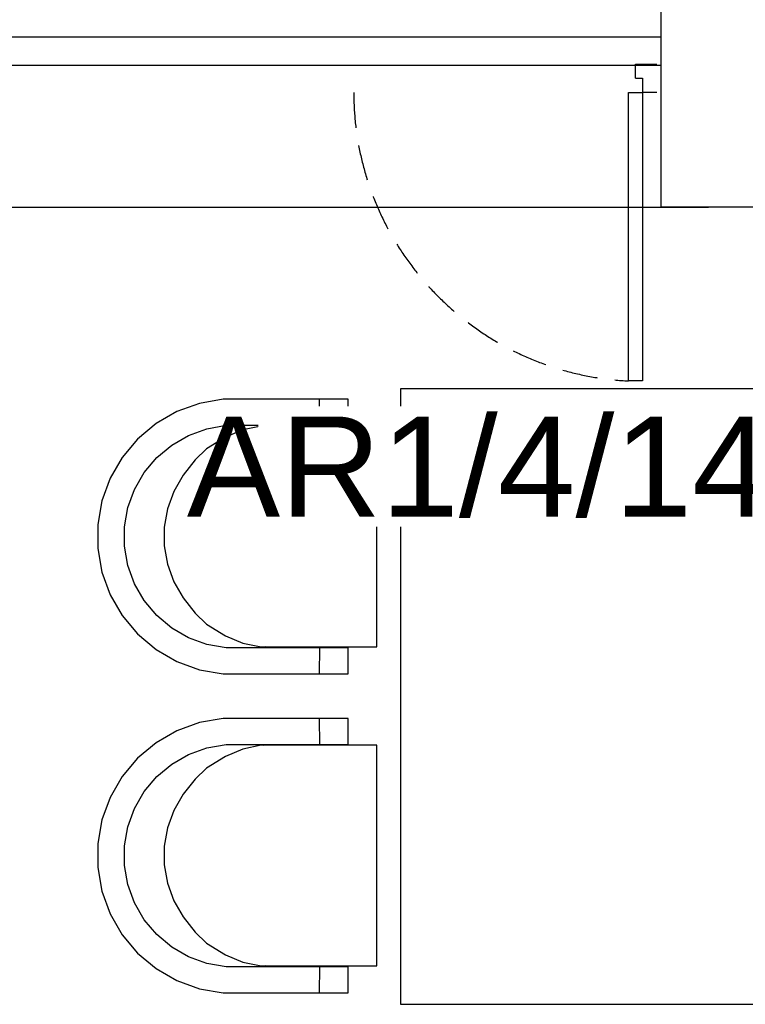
# Model space of a CAD drawing. Header units: millimetres. Extents: x -197461 to 862495, y -970068 to 63888.
# Tile 246 of 253: x -78272 to -76739, y -108511 to -106431. Entities that reach past the tile are written whole.
import ezdxf

# ---------------------------------------------------------------- set-up
doc = ezdxf.new("R2010")
doc.units = ezdxf.units.MM
doc.linetypes.add('Dashed', pattern=[112.5, 75, -37.5])
for name, color, linetype in [('hatch_mb', 7, 'CONTINUOUS'), ('sienas es', 7, 'CONTINUOUS'), ('UAS', 240, 'CONTINUOUS')]:
    doc.layers.add(name, color=color, linetype=linetype)
doc.styles.add('ARIAL', font='arialbd.ttf')

msp = doc.modelspace()

# ---------------------------------------------------------------- linework, layer by layer
at = {"layer": 'hatch_mb', "color": 251, "linetype": 'Continuous', "true_color": 0x636466}
for p, q in [((-76970.9348, -106525.38363), (-76926.28363, -106525.38363)), ((-76970.9348, -106555.15107), (-76970.9348, -106525.38363)), ((-76970.9348, -106555.15107), (-76956.05108, -106555.15107)), ((-76956.05108, -106555.15107), (-76956.05108, -106584.91851)), ((-76985.81852, -107194.4246), (-76985.81852, -106584.91851)), ((-76985.81852, -106584.91851), (-76956.05108, -106584.91851)), ((-76956.05108, -106584.91851), (-76956.05108, -107194.4246)), ((-76926.28363, -106584.91851), (-76956.05108, -106584.91851))]:
    msp.add_line(p, q, dxfattribs=at)
at = {"layer": 'hatch_mb', "color": 9, "linetype": 'Continuous', "true_color": 0xc7c8ca}
for p, q in [((-76956.05108, -107194.4246), (-76985.81852, -107194.4246)), ((-77841.87236, -107233.08949), (-77891.95846, -107241.90149)), ((-77841.87236, -107233.08949), (-77891.95846, -107241.90149)), ((-77577.74013, -107233.08949), (-77841.87236, -107233.08949)), ((-77577.74013, -107233.08949), (-77841.87236, -107233.08949)), ((-77638.23907, -107288.08949), (-77638.42696, -107233.08949)), ((-77638.23907, -107288.08949), (-77638.42696, -107233.08949)), ((-77577.74013, -107288.08949), (-77577.74013, -107233.08949)), ((-77577.74013, -107288.08949), (-77577.74013, -107233.08949)), ((-77891.95846, -107241.90149), (-77939.75033, -107259.25649)), ((-77891.95846, -107241.90149), (-77939.75033, -107259.25649)), ((-77939.75033, -107259.25649), (-77983.79666, -107284.62749)), ((-77939.75033, -107259.25649), (-77983.79666, -107284.62749)), ((-77983.79666, -107284.62749), (-78022.75641, -107317.24549)), ((-77983.79666, -107284.62749), (-78022.75641, -107317.24549)), ((-77915.17892, -107309.29349), (-77876.45072, -107295.22949)), ((-77915.17892, -107309.29349), (-77876.45072, -107295.22949)), ((-77876.45072, -107295.22949), (-77835.86325, -107288.08949)), ((-77876.45072, -107295.22949), (-77835.86325, -107288.08949)), ((-77800.35267, -107297.92649), (-77837.28255, -107313.39149)), ((-77800.35267, -107297.92649), (-77837.28255, -107313.39149)), ((-77835.86325, -107288.08949), (-77577.74013, -107288.08949)), ((-77835.86325, -107288.08949), (-77577.74013, -107288.08949)), ((-77761.64892, -107290.08949), (-77800.35267, -107297.92649)), ((-77761.64892, -107290.08949), (-77800.35267, -107297.92649)), ((-77517.34435, -107290.08949), (-77761.64892, -107290.08949)), ((-77517.34435, -107290.08949), (-77761.64892, -107290.08949)), ((-77756.27079, -107290.08949), (-77749.5964, -107288.70349)), ((-77756.27079, -107290.08949), (-77749.5964, -107288.70349)), ((-77749.5964, -107288.70349), (-77725.07963, -107288.08949)), ((-77749.5964, -107288.70349), (-77725.07963, -107288.08949)), ((-77517.34435, -107756.08949), (-77517.34435, -107290.08949)), ((-77517.34435, -107756.08949), (-77517.34435, -107290.08949)), ((-78022.75641, -107317.24549), (-78055.44883, -107356.11649)), ((-78022.75641, -107317.24549), (-78055.44883, -107356.11649)), ((-77950.87023, -107329.85349), (-77915.17892, -107309.29349)), ((-77950.87023, -107329.85349), (-77915.17892, -107309.29349)), ((-77837.28255, -107313.39149), (-77877.30798, -107338.07649)), ((-77837.28255, -107313.39149), (-77877.30798, -107338.07649)), ((-77982.44212, -107356.28449), (-77950.87023, -107329.85349)), ((-77982.44212, -107356.28449), (-77950.87023, -107329.85349)), ((-77877.30798, -107338.07649), (-77901.42445, -107361.38249)), ((-77877.30798, -107338.07649), (-77901.42445, -107361.38249)), ((-78055.44883, -107356.11649), (-78080.87777, -107400.06249)), ((-78055.44883, -107356.11649), (-78080.87777, -107400.06249)), ((-78008.93347, -107387.78449), (-77982.44212, -107356.28449)), ((-78008.93347, -107387.78449), (-77982.44212, -107356.28449)), ((-77901.42445, -107361.38249), (-77926.68591, -107393.54149)), ((-77901.42445, -107361.38249), (-77926.68591, -107393.54149)), ((-78080.87777, -107400.06249), (-78098.27239, -107447.74549)), ((-78080.87777, -107400.06249), (-78098.27239, -107447.74549)), ((-78029.54043, -107423.39449), (-78008.93347, -107387.78449)), ((-78029.54043, -107423.39449), (-78008.93347, -107387.78449)), ((-77926.68591, -107393.54149), (-77946.33626, -107427.63749)), ((-77926.68591, -107393.54149), (-77946.33626, -107427.63749)), ((-78043.63649, -107462.03449), (-78029.54043, -107423.39449)), ((-78043.63649, -107462.03449), (-78029.54043, -107423.39449)), ((-77946.33626, -107427.63749), (-77959.77756, -107464.63249)), ((-77946.33626, -107427.63749), (-77959.77756, -107464.63249)), ((-78098.27239, -107447.74549), (-78107.10452, -107497.71749)), ((-78098.27239, -107447.74549), (-78107.10452, -107497.71749)), ((-78050.7928, -107502.52949), (-78043.63649, -107462.03449)), ((-78050.7928, -107502.52949), (-78043.63649, -107462.03449)), ((-77959.77756, -107464.63249), (-77966.60253, -107503.40449)), ((-77959.77756, -107464.63249), (-77966.60253, -107503.40449)), ((-78107.10452, -107497.71749), (-78107.10452, -107548.46149)), ((-78107.10452, -107497.71749), (-78107.10452, -107548.46149)), ((-78050.7928, -107543.64949), (-78050.7928, -107502.52949)), ((-78050.7928, -107543.64949), (-78050.7928, -107502.52949)), ((-77966.60253, -107503.40449), (-77966.60253, -107542.77449)), ((-77966.60253, -107503.40449), (-77966.60253, -107542.77449)), ((-78107.10452, -107548.46149), (-78098.27239, -107598.43349)), ((-78107.10452, -107548.46149), (-78098.27239, -107598.43349)), ((-78043.63649, -107584.14449), (-78050.7928, -107543.64949)), ((-78043.63649, -107584.14449), (-78050.7928, -107543.64949)), ((-77966.60253, -107542.77449), (-77959.77756, -107581.54649)), ((-77966.60253, -107542.77449), (-77959.77756, -107581.54649)), ((-78029.54043, -107622.78449), (-78043.63649, -107584.14449)), ((-78029.54043, -107622.78449), (-78043.63649, -107584.14449)), ((-77959.77756, -107581.54649), (-77946.33626, -107618.54149)), ((-77959.77756, -107581.54649), (-77946.33626, -107618.54149)), ((-78098.27239, -107598.43349), (-78080.87777, -107646.11649)), ((-78098.27239, -107598.43349), (-78080.87777, -107646.11649)), ((-78008.93347, -107658.39449), (-78029.54043, -107622.78449)), ((-78008.93347, -107658.39449), (-78029.54043, -107622.78449)), ((-77946.33626, -107618.54149), (-77926.68591, -107652.63749)), ((-77946.33626, -107618.54149), (-77926.68591, -107652.63749)), ((-78080.87777, -107646.11649), (-78055.44883, -107690.06249)), ((-78080.87777, -107646.11649), (-78055.44883, -107690.06249)), ((-77926.68591, -107652.63749), (-77901.42445, -107684.79649)), ((-77926.68591, -107652.63749), (-77901.42445, -107684.79649)), ((-77982.44212, -107689.89449), (-78008.93347, -107658.39449)), ((-77982.44212, -107689.89449), (-78008.93347, -107658.39449)), ((-78055.44883, -107690.06249), (-78022.75641, -107728.93349)), ((-78055.44883, -107690.06249), (-78022.75641, -107728.93349)), ((-77950.87023, -107716.32549), (-77982.44212, -107689.89449)), ((-77950.87023, -107716.32549), (-77982.44212, -107689.89449)), ((-77901.42445, -107684.79649), (-77877.30798, -107708.10249)), ((-77901.42445, -107684.79649), (-77877.30798, -107708.10249)), ((-77877.30798, -107708.10249), (-77837.28255, -107732.78749)), ((-77877.30798, -107708.10249), (-77837.28255, -107732.78749)), ((-78022.75641, -107728.93349), (-77983.79666, -107761.55149)), ((-78022.75641, -107728.93349), (-77983.79666, -107761.55149)), ((-77915.17892, -107736.88549), (-77950.87023, -107716.32549)), ((-77915.17892, -107736.88549), (-77950.87023, -107716.32549)), ((-77837.28255, -107732.78749), (-77800.35267, -107748.25249)), ((-77837.28255, -107732.78749), (-77800.35267, -107748.25249)), ((-77876.45072, -107750.94949), (-77915.17892, -107736.88549)), ((-77876.45072, -107750.94949), (-77915.17892, -107736.88549)), ((-77835.86325, -107758.08949), (-77876.45072, -107750.94949)), ((-77835.86325, -107758.08949), (-77876.45072, -107750.94949)), ((-77800.35267, -107748.25249), (-77761.64892, -107756.08949)), ((-77800.35267, -107748.25249), (-77761.64892, -107756.08949)), ((-77761.64892, -107756.08949), (-77517.34435, -107756.08949)), ((-77761.64892, -107756.08949), (-77517.34435, -107756.08949)), ((-77739.78765, -107758.08949), (-77753.493, -107756.08949)), ((-77739.78765, -107758.08949), (-77753.493, -107756.08949)), ((-77983.79666, -107761.55149), (-77939.75033, -107786.92249)), ((-77983.79666, -107761.55149), (-77939.75033, -107786.92249)), ((-77577.74013, -107758.08949), (-77835.86325, -107758.08949)), ((-77577.74013, -107758.08949), (-77835.86325, -107758.08949)), ((-77638.42696, -107813.08949), (-77638.23907, -107758.08949)), ((-77638.42696, -107813.08949), (-77638.23907, -107758.08949)), ((-77577.74013, -107813.08949), (-77577.74013, -107758.08949)), ((-77577.74013, -107813.08949), (-77577.74013, -107758.08949)), ((-77939.75033, -107786.92249), (-77891.95846, -107804.27749)), ((-77939.75033, -107786.92249), (-77891.95846, -107804.27749)), ((-77891.95846, -107804.27749), (-77841.87236, -107813.08949)), ((-77891.95846, -107804.27749), (-77841.87236, -107813.08949)), ((-77841.87236, -107813.08949), (-77577.74013, -107813.08949)), ((-77841.87236, -107813.08949), (-77577.74013, -107813.08949)), ((-77891.95846, -107915.90149), (-77939.75033, -107933.25649)), ((-77891.95846, -107915.90149), (-77939.75033, -107933.25649)), ((-77841.87236, -107907.08949), (-77891.95846, -107915.90149)), ((-77841.87236, -107907.08949), (-77891.95846, -107915.90149)), ((-77577.74013, -107907.08949), (-77841.87236, -107907.08949)), ((-77577.74013, -107907.08949), (-77841.87236, -107907.08949)), ((-77638.23907, -107962.08949), (-77638.42696, -107907.08949)), ((-77638.23907, -107962.08949), (-77638.42696, -107907.08949)), ((-77577.74013, -107962.08949), (-77577.74013, -107907.08949)), ((-77577.74013, -107962.08949), (-77577.74013, -107907.08949)), ((-77939.75033, -107933.25649), (-77983.79666, -107958.62749)), ((-77939.75033, -107933.25649), (-77983.79666, -107958.62749)), ((-77983.79666, -107958.62749), (-78022.75641, -107991.24549)), ((-77983.79666, -107958.62749), (-78022.75641, -107991.24549)), ((-77876.45072, -107969.22949), (-77835.86325, -107962.08949)), ((-77876.45072, -107969.22949), (-77835.86325, -107962.08949)), ((-77835.86325, -107962.08949), (-77577.74013, -107962.08949)), ((-77835.86325, -107962.08949), (-77577.74013, -107962.08949)), ((-77761.64892, -107964.08949), (-77800.35267, -107971.92649)), ((-77761.64892, -107964.08949), (-77800.35267, -107971.92649)), ((-77517.34435, -107964.08949), (-77761.64892, -107964.08949)), ((-77517.34435, -107964.08949), (-77761.64892, -107964.08949)), ((-77756.27079, -107964.08949), (-77749.5964, -107962.70349)), ((-77756.27079, -107964.08949), (-77749.5964, -107962.70349)), ((-77749.5964, -107962.70349), (-77725.07963, -107962.08949)), ((-77749.5964, -107962.70349), (-77725.07963, -107962.08949)), ((-77517.34435, -108430.08949), (-77517.34435, -107964.08949)), ((-77517.34435, -108430.08949), (-77517.34435, -107964.08949)), ((-77950.87023, -108003.85349), (-77915.17892, -107983.29349)), ((-77950.87023, -108003.85349), (-77915.17892, -107983.29349)), ((-77915.17892, -107983.29349), (-77876.45072, -107969.22949)), ((-77915.17892, -107983.29349), (-77876.45072, -107969.22949)), ((-77800.35267, -107971.92649), (-77837.28255, -107987.39149)), ((-77800.35267, -107971.92649), (-77837.28255, -107987.39149)), ((-78022.75641, -107991.24549), (-78055.44883, -108030.11649)), ((-78022.75641, -107991.24549), (-78055.44883, -108030.11649)), ((-77982.44212, -108030.28449), (-77950.87023, -108003.85349)), ((-77982.44212, -108030.28449), (-77950.87023, -108003.85349)), ((-77837.28255, -107987.39149), (-77877.30798, -108012.07649)), ((-77837.28255, -107987.39149), (-77877.30798, -108012.07649)), ((-77877.30798, -108012.07649), (-77901.42445, -108035.38249)), ((-77877.30798, -108012.07649), (-77901.42445, -108035.38249)), ((-78055.44883, -108030.11649), (-78080.87777, -108074.06249)), ((-78055.44883, -108030.11649), (-78080.87777, -108074.06249)), ((-78008.93347, -108061.78449), (-77982.44212, -108030.28449)), ((-78008.93347, -108061.78449), (-77982.44212, -108030.28449)), ((-77901.42445, -108035.38249), (-77926.68591, -108067.54149)), ((-77901.42445, -108035.38249), (-77926.68591, -108067.54149)), ((-78029.54043, -108097.39449), (-78008.93347, -108061.78449)), ((-78029.54043, -108097.39449), (-78008.93347, -108061.78449)), ((-77926.68591, -108067.54149), (-77946.33626, -108101.63749)), ((-77926.68591, -108067.54149), (-77946.33626, -108101.63749)), ((-78080.87777, -108074.06249), (-78098.27239, -108121.74549)), ((-78080.87777, -108074.06249), (-78098.27239, -108121.74549)), ((-78043.63649, -108136.03449), (-78029.54043, -108097.39449)), ((-78043.63649, -108136.03449), (-78029.54043, -108097.39449)), ((-77946.33626, -108101.63749), (-77959.77756, -108138.63249)), ((-77946.33626, -108101.63749), (-77959.77756, -108138.63249)), ((-78098.27239, -108121.74549), (-78107.10452, -108171.71749)), ((-78098.27239, -108121.74549), (-78107.10452, -108171.71749)), ((-78050.7928, -108176.52949), (-78043.63649, -108136.03449)), ((-78050.7928, -108176.52949), (-78043.63649, -108136.03449)), ((-77959.77756, -108138.63249), (-77966.60253, -108177.40449)), ((-77959.77756, -108138.63249), (-77966.60253, -108177.40449)), ((-78107.10452, -108171.71749), (-78107.10452, -108222.46149)), ((-78107.10452, -108171.71749), (-78107.10452, -108222.46149)), ((-78050.7928, -108217.64949), (-78050.7928, -108176.52949)), ((-78050.7928, -108217.64949), (-78050.7928, -108176.52949)), ((-77966.60253, -108177.40449), (-77966.60253, -108216.77449)), ((-77966.60253, -108177.40449), (-77966.60253, -108216.77449)), ((-78107.10452, -108222.46149), (-78098.27239, -108272.43349)), ((-78107.10452, -108222.46149), (-78098.27239, -108272.43349)), ((-78043.63649, -108258.14449), (-78050.7928, -108217.64949)), ((-78043.63649, -108258.14449), (-78050.7928, -108217.64949)), ((-77966.60253, -108216.77449), (-77959.77756, -108255.54649)), ((-77966.60253, -108216.77449), (-77959.77756, -108255.54649)), ((-77959.77756, -108255.54649), (-77946.33626, -108292.54149)), ((-77959.77756, -108255.54649), (-77946.33626, -108292.54149)), ((-78098.27239, -108272.43349), (-78080.87777, -108320.11649)), ((-78098.27239, -108272.43349), (-78080.87777, -108320.11649)), ((-78029.54043, -108296.78449), (-78043.63649, -108258.14449)), ((-78029.54043, -108296.78449), (-78043.63649, -108258.14449)), ((-78008.93347, -108332.39449), (-78029.54043, -108296.78449)), ((-78008.93347, -108332.39449), (-78029.54043, -108296.78449)), ((-77946.33626, -108292.54149), (-77926.68591, -108326.63749)), ((-77946.33626, -108292.54149), (-77926.68591, -108326.63749)), ((-78080.87777, -108320.11649), (-78055.44883, -108364.06249)), ((-78080.87777, -108320.11649), (-78055.44883, -108364.06249)), ((-77982.44212, -108363.89449), (-78008.93347, -108332.39449)), ((-77982.44212, -108363.89449), (-78008.93347, -108332.39449)), ((-77926.68591, -108326.63749), (-77901.42445, -108358.79649)), ((-77926.68591, -108326.63749), (-77901.42445, -108358.79649)), ((-77901.42445, -108358.79649), (-77877.30798, -108382.10249)), ((-77901.42445, -108358.79649), (-77877.30798, -108382.10249)), ((-78055.44883, -108364.06249), (-78022.75641, -108402.93349)), ((-78055.44883, -108364.06249), (-78022.75641, -108402.93349)), ((-77950.87023, -108390.32549), (-77982.44212, -108363.89449)), ((-77950.87023, -108390.32549), (-77982.44212, -108363.89449)), ((-77915.17892, -108410.88549), (-77950.87023, -108390.32549)), ((-77915.17892, -108410.88549), (-77950.87023, -108390.32549)), ((-77877.30798, -108382.10249), (-77837.28255, -108406.78749)), ((-77877.30798, -108382.10249), (-77837.28255, -108406.78749)), ((-78022.75641, -108402.93349), (-77983.79666, -108435.55149)), ((-78022.75641, -108402.93349), (-77983.79666, -108435.55149)), ((-77876.45072, -108424.94949), (-77915.17892, -108410.88549)), ((-77876.45072, -108424.94949), (-77915.17892, -108410.88549)), ((-77837.28255, -108406.78749), (-77800.35267, -108422.25249)), ((-77837.28255, -108406.78749), (-77800.35267, -108422.25249)), ((-77983.79666, -108435.55149), (-77939.75033, -108460.92249)), ((-77983.79666, -108435.55149), (-77939.75033, -108460.92249)), ((-77835.86325, -108432.08949), (-77876.45072, -108424.94949)), ((-77835.86325, -108432.08949), (-77876.45072, -108424.94949)), ((-77577.74013, -108432.08949), (-77835.86325, -108432.08949)), ((-77577.74013, -108432.08949), (-77835.86325, -108432.08949)), ((-77800.35267, -108422.25249), (-77761.64892, -108430.08949)), ((-77800.35267, -108422.25249), (-77761.64892, -108430.08949)), ((-77761.64892, -108430.08949), (-77517.34435, -108430.08949)), ((-77761.64892, -108430.08949), (-77517.34435, -108430.08949)), ((-77739.78765, -108432.08949), (-77753.493, -108430.08949)), ((-77739.78765, -108432.08949), (-77753.493, -108430.08949)), ((-77638.42696, -108487.08949), (-77638.23907, -108432.08949)), ((-77638.42696, -108487.08949), (-77638.23907, -108432.08949)), ((-77577.74013, -108487.08949), (-77577.74013, -108432.08949)), ((-77577.74013, -108487.08949), (-77577.74013, -108432.08949)), ((-77939.75033, -108460.92249), (-77891.95846, -108478.27749)), ((-77939.75033, -108460.92249), (-77891.95846, -108478.27749)), ((-77891.95846, -108478.27749), (-77841.87236, -108487.08949)), ((-77891.95846, -108478.27749), (-77841.87236, -108487.08949)), ((-77841.87236, -108487.08949), (-77577.74013, -108487.08949)), ((-77841.87236, -108487.08949), (-77577.74013, -108487.08949))]:
    msp.add_line(p, q, dxfattribs=at)
at = {"layer": 'hatch_mb', "color": 9, "linetype": 'Continuous', "true_color": 0xc7c8ca, "flags": 128}
msp.add_lwpolyline([(-77467.73816, -108511.15156), (-76667.73816, -108511.15156), (-76667.73816, -107211.15156), (-77367.73816, -107211.15156), (-77467.73816, -107211.15156)], close=True, dxfattribs=at)
at = {"layer": 'hatch_mb', "color": 251, "linetype": 'Dashed', "true_color": 0x636466}
msp.add_arc((-76956.05108, -106584.91851), 610.23256, 180, 267.2039743, dxfattribs=at)
at = {"layer": 'sienas es', "color": 251, "linetype": 'Continuous', "true_color": 0x636466}
for p, q in [((-78367.27004, -106467.17096), (-76917.27004, -106467.17096)), ((-78367.27004, -106527.17096), (-76917.27004, -106527.17096)), ((-78367.27004, -106827.17096), (-76817.27004, -106827.17096))]:
    msp.add_line(p, q, dxfattribs=at)
at = {"layer": 'sienas es', "color": 251, "linetype": 'Continuous', "true_color": 0x636466, "flags": 128}
msp.add_lwpolyline([(-76377.27004, -106827.17096), (-76917.27004, -106827.17096), (-76917.27004, -106317.17096), (-76377.27004, -106317.17096)], close=True, dxfattribs=at)

# ---------------------------------------------------------------- next in the draw order: texts
at = {"layer": 'UAS', "color": 251, "linetype": 'Continuous', "lineweight": 20, "true_color": 0x636466, "insert": (-77220.91124, -107376.734), "char_height": 211.4384766, "width": 1051.7117129, "attachment_point": 5, "style": 'ARIAL', "bg_fill": 3, "box_fill_scale": 1.1, "bg_fill_color": 256, "bg_fill_transparency": 0}
msp.add_mtext('\\A1;{\\fArial|b0|i0|c186|p34;\\C1;AR1/4/141}', dxfattribs=at)

doc.saveas('drawing.dxf')
